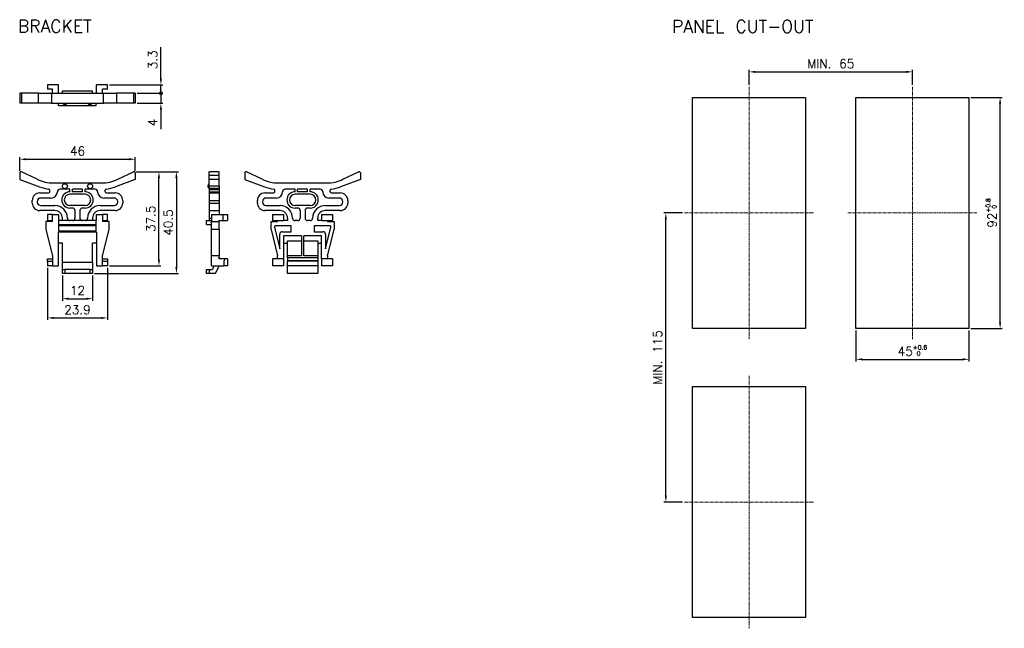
# Model space of a CAD drawing. Extents: x -3 to 729, y -109 to 136.
# Tile 4 of 4: x 337 to 729, y -109 to 133. Entities that reach past the tile are written whole.
import ezdxf

# ---------------------------------------------------------------- set-up
doc = ezdxf.new("R2010")
doc.units = 0
doc.linetypes.add('CENTER', pattern=[2, 1.25, -0.25, 0.25, -0.25])
doc.layers.get('0').update_dxf_attribs({"linetype": 'CONTINUOUS'})
doc.layers.add('Z_OM_CENTER', color=4, linetype='CENTER', lineweight=13)
doc.layers.add('Z_OM_OUTLINE', color=7, linetype='CONTINUOUS', lineweight=30)
doc.layers.add('Z_OM_DIM', color=3, linetype='CONTINUOUS')
doc.layers.add('Z_OM_NOTE', color=3, linetype='CONTINUOUS')
doc.styles.get("Standard").update_dxf_attribs({"font": 'txt.shx'})
doc.dimstyles.new('AM_ISO$0', dxfattribs={"dimtxt": 3.5, "dimasz": 2.5, "dimexe": 0.8, "dimexo": 0.8, "dimgap": 1.5, "dimtad": 1, "dimdec": 1, "dimzin": 1, "dimdsep": 46, "dimtxsty": 'Standard', "dimcen": 0, "dimclrd": 256, "dimclre": 256, "dimclrt": 2, "dimadec": 0, "dimazin": 2, "dimtp": 0.1, "dimtm": 0.1, "dimtfac": 0.71, "dimtdec": 1, "dimtmove": 0, "dimatfit": 3, "dimfxl": 1, "dimlwd": -1, "dimlwe": -1, "dimarcsym": 0})

# ---------------------------------------------------------------- blocks, each defined once
blk = doc.blocks.new('*D3')
at = {"layer": 'Z_OM_DIM', "transparency": 16777216}
for p, q in [((383.39, 72.21), (393.32, 72.21)), ((392.52, 37.25), (392.52, 69.71)), ((372.84, 34.75), (393.32, 34.75))]:
    blk.add_line(p, q, dxfattribs=at)
for points in [[(392.1, 69.71), (392.93, 69.71), (392.52, 72.21)], [(392.1, 37.25), (392.93, 37.25), (392.52, 34.75)]]:
    blk.add_solid(points, dxfattribs=at)
at = {"layer": 'Z_OM_DIM', "color": 2, "transparency": 16777216, "insert": (389.27, 53.48), "char_height": 3.5, "attachment_point": 5, "rotation": 90}
blk.add_mtext('37.5', dxfattribs=at)
blk = doc.blocks.new('*D4')
at = {"layer": 'Z_OM_DIM', "transparency": 16777216}
for p, q in [((337.09, 72.51), (337.09, 77.99)), ((339.59, 77.19), (380.59, 77.19)), ((383.09, 72.51), (383.09, 77.99))]:
    blk.add_line(p, q, dxfattribs=at)
for points in [[(339.59, 77.6), (339.59, 76.77), (337.09, 77.19)], [(380.59, 77.6), (380.59, 76.77), (383.09, 77.19)]]:
    blk.add_solid(points, dxfattribs=at)
at = {"layer": 'Z_OM_DIM', "color": 2, "transparency": 16777216, "insert": (360.09, 80.44), "char_height": 3.5, "attachment_point": 5}
blk.add_mtext('46', dxfattribs=at)
blk = doc.blocks.new('*D5')
at = {"layer": 'Z_OM_DIM', "transparency": 16777216}
for p, q in [((354.09, 30.95), (354.09, 20.88)), ((366.09, 30.95), (366.09, 20.88)), ((356.59, 21.68), (363.59, 21.68))]:
    blk.add_line(p, q, dxfattribs=at)
for points in [[(356.59, 22.1), (356.59, 21.26), (354.09, 21.68)], [(363.59, 22.1), (363.59, 21.26), (366.09, 21.68)]]:
    blk.add_solid(points, dxfattribs=at)
at = {"layer": 'Z_OM_DIM', "color": 2, "transparency": 16777216, "insert": (360.09, 24.93), "char_height": 3.5, "attachment_point": 5}
blk.add_mtext('12', dxfattribs=at)
blk = doc.blocks.new('*D6')
at = {"layer": 'Z_OM_DIM', "transparency": 16777216}
for p, q in [((348.14, 33.95), (348.14, 13.24)), ((372.04, 33.95), (372.04, 13.24)), ((350.64, 14.04), (369.54, 14.04))]:
    blk.add_line(p, q, dxfattribs=at)
for points in [[(350.64, 14.46), (350.64, 13.63), (348.14, 14.04)], [(369.54, 14.46), (369.54, 13.63), (372.04, 14.04)]]:
    blk.add_solid(points, dxfattribs=at)
at = {"layer": 'Z_OM_DIM', "color": 2, "transparency": 16777216, "insert": (360.09, 17.29), "char_height": 3.5, "attachment_point": 5}
blk.add_mtext('23.9', dxfattribs=at)
blk = doc.blocks.new('_DotSmall')
at = {"color": 0, "linetype": 'ByBlock', "const_width": 0.5}
blk.add_lwpolyline([(-0.0625, 0, 1), (0.0625, 0, 1)], format="xyb", close=True, dxfattribs=at)
blk = doc.blocks.new('*D7')
at = {"layer": 'Z_OM_DIM', "transparency": 16777216}
for p, q in [((393.28, 103.43), (393.28, 105.93)), ((383.89, 103.43), (394.08, 103.43)), ((393.28, 103.43), (393.28, 99.43)), ((383.89, 99.43), (394.08, 99.43)), ((393.28, 96.93), (393.28, 89.1))]:
    blk.add_line(p, q, dxfattribs=at)
blk.add_solid([(392.86, 96.93), (393.7, 96.93), (393.28, 99.43)], dxfattribs=at)
at = {"layer": 'Z_OM_DIM', "transparency": 16777216, "xscale": 2.5, "yscale": 2.5, "zscale": 2.5, "rotation": 270}
blk.add_blockref('_DotSmall', (393.28, 103.43), dxfattribs=at)
at = {"layer": 'Z_OM_DIM', "color": 2, "transparency": 16777216, "insert": (390.03, 91.77), "char_height": 3.5, "attachment_point": 5, "rotation": 90}
blk.add_mtext('4', dxfattribs=at)
blk = doc.blocks.new('*D8')
at = {"layer": 'Z_OM_DIM', "transparency": 16777216}
for p, q in [((393.28, 109.23), (393.28, 121.73)), ((372.84, 106.73), (394.08, 106.73)), ((393.28, 103.43), (393.28, 106.73)), ((383.89, 103.43), (394.08, 103.43)), ((393.28, 103.43), (393.28, 100.93))]:
    blk.add_line(p, q, dxfattribs=at)
blk.add_solid([(392.86, 109.23), (393.7, 109.23), (393.28, 106.73)], dxfattribs=at)
at = {"layer": 'Z_OM_DIM', "transparency": 16777216, "xscale": 2.5, "yscale": 2.5, "zscale": 2.5, "rotation": 90}
blk.add_blockref('_DotSmall', (393.28, 103.43), dxfattribs=at)
at = {"layer": 'Z_OM_DIM', "color": 2, "transparency": 16777216, "insert": (390.03, 116.73), "char_height": 3.5, "attachment_point": 5, "rotation": 90}
blk.add_mtext('3.3', dxfattribs=at)
blk = doc.blocks.new('*D9')
at = {"layer": 'Z_OM_DIM', "transparency": 16777216}
for p, q in [((383.39, 72.21), (400.26, 72.21)), ((399.46, 69.71), (399.46, 34.25)), ((366.89, 31.75), (400.26, 31.75))]:
    blk.add_line(p, q, dxfattribs=at)
for points in [[(399.04, 69.71), (399.88, 69.71), (399.46, 72.21)], [(399.04, 34.25), (399.88, 34.25), (399.46, 31.75)]]:
    blk.add_solid(points, dxfattribs=at)
at = {"layer": 'Z_OM_DIM', "color": 2, "transparency": 16777216, "insert": (396.21, 51.98), "char_height": 3.5, "attachment_point": 5, "rotation": 90}
blk.add_mtext('40.5', dxfattribs=at)
blk = doc.blocks.new('*D15')
at = {"layer": 'Z_OM_DIM', "transparency": 16777216}
for p, q in [((600.94, 55.79), (593.45, 55.79)), ((594.25, -56.71), (594.25, 53.29)), ((600.94, -59.21), (593.45, -59.21))]:
    blk.add_line(p, q, dxfattribs=at)
for points in [[(593.83, 53.29), (594.66, 53.29), (594.25, 55.79)], [(593.83, -56.71), (594.66, -56.71), (594.25, -59.21)]]:
    blk.add_solid(points, dxfattribs=at)
at = {"layer": 'Z_OM_DIM', "color": 2, "transparency": 16777216, "insert": (591, -1.71), "char_height": 3.5, "attachment_point": 5, "rotation": 90}
blk.add_mtext('MIN. 115', dxfattribs=at)
blk = doc.blocks.new('*D16')
at = {"layer": 'Z_OM_DIM', "transparency": 16777216}
for p, q in [((627.39, 106.85), (627.39, 112.74)), ((629.89, 111.94), (689.89, 111.94)), ((692.39, 106.85), (692.39, 112.74))]:
    blk.add_line(p, q, dxfattribs=at)
for points in [[(629.89, 112.36), (629.89, 111.52), (627.39, 111.94)], [(689.89, 112.36), (689.89, 111.52), (692.39, 111.94)]]:
    blk.add_solid(points, dxfattribs=at)
at = {"layer": 'Z_OM_DIM', "color": 2, "transparency": 16777216, "insert": (659.89, 115.19), "char_height": 3.5, "attachment_point": 5}
blk.add_mtext('MIN. 65', dxfattribs=at)
blk = doc.blocks.new('*D17')
at = {"layer": 'Z_OM_DIM', "transparency": 16777216}
for p, q in [((669.89, 8.99), (669.89, -3.24)), ((714.89, 8.99), (714.89, -3.24)), ((672.39, -2.44), (712.39, -2.44))]:
    blk.add_line(p, q, dxfattribs=at)
for points in [[(672.39, -2.03), (672.39, -2.86), (669.89, -2.44)], [(712.39, -2.03), (712.39, -2.86), (714.89, -2.44)]]:
    blk.add_solid(points, dxfattribs=at)
at = {"layer": 'Z_OM_DIM', "color": 2, "transparency": 16777216, "insert": (692.39, 1.1), "char_height": 3.5, "attachment_point": 5}
blk.add_mtext('45{\\H0.5x;\\S+0.6^  0;}', dxfattribs=at)
blk = doc.blocks.new('*D18')
at = {"layer": 'Z_OM_DIM', "transparency": 16777216}
for p, q in [((715.69, 101.79), (728.08, 101.79)), ((727.28, 12.29), (727.28, 99.29)), ((715.69, 9.79), (728.08, 9.79))]:
    blk.add_line(p, q, dxfattribs=at)
for points in [[(726.86, 99.29), (727.69, 99.29), (727.28, 101.79)], [(726.86, 12.29), (727.69, 12.29), (727.28, 9.79)]]:
    blk.add_solid(points, dxfattribs=at)
at = {"layer": 'Z_OM_DIM', "color": 2, "transparency": 16777216, "insert": (723.73, 55.79), "char_height": 3.5, "attachment_point": 5, "rotation": 90}
blk.add_mtext('92{\\H0.5x;\\S+0.8^  0;}', dxfattribs=at)

msp = doc.modelspace()

# ---------------------------------------------------------------- linework, layer by layer
at = {"layer": 'Z_OM_CENTER'}
for p, q in [((627.39, 106.05), (627.39, 5.54)), ((692.39, 106.05), (692.39, 5.54)), ((601.74, 55.79), (653.04, 55.79)), ((666.74, 55.79), (718.04, 55.79)), ((627.39, -8.95), (627.39, -109.46)), ((601.74, -59.21), (653.04, -59.21))]:
    msp.add_line(p, q, dxfattribs=at)
at = {"layer": 'Z_OM_OUTLINE'}
for p, q in [((352.54, 106.73), (348.14, 106.73)), ((348.14, 106.73), (348.14, 105.03)), ((352.54, 103.43), (352.54, 106.73)), ((367.64, 103.43), (367.64, 106.73)), ((372.04, 106.73), (367.64, 106.73)), ((372.04, 105.03), (372.04, 106.73)), ((337.77, 103.43), (337.09, 103.43)), ((337.09, 103.43), (337.09, 99.43)), ((344.56, 103.43), (337.77, 103.43)), ((337.77, 103.43), (337.77, 99.43)), ((344.56, 103.43), (349.79, 103.43)), ((344.56, 99.43), (344.56, 103.43)), ((350.14, 105.03), (348.14, 105.03)), ((349.79, 103.43), (370.39, 103.43)), ((349.79, 103.43), (349.79, 99.43)), ((350.14, 103.43), (350.14, 105.03)), ((366.09, 104.23), (354.09, 104.23)), ((354.09, 103.43), (354.09, 104.23)), ((366.09, 103.43), (366.09, 104.23)), ((372.04, 105.03), (370.04, 105.03)), ((370.04, 103.43), (370.04, 105.03)), ((370.39, 103.43), (375.62, 103.43)), ((370.39, 99.43), (370.39, 103.43)), ((382.42, 103.43), (375.62, 103.43)), ((375.62, 103.43), (375.62, 99.43)), ((383.09, 103.43), (382.42, 103.43)), ((382.42, 103.43), (382.42, 99.43)), ((383.09, 103.43), (383.09, 99.43)), ((337.77, 99.43), (337.09, 99.43)), ((344.56, 99.43), (337.77, 99.43)), ((349.79, 99.43), (344.56, 99.43)), ((349.79, 99.43), (370.39, 99.43)), ((352.59, 98.43), (352.59, 99.43)), ((367.59, 98.43), (352.59, 98.43)), ((354.09, 99.43), (354.09, 99.42)), ((356.09, 99.42), (356.09, 99.43)), ((364.09, 99.43), (364.09, 99.42)), ((366.09, 99.42), (366.09, 99.43)), ((367.59, 98.43), (367.59, 99.43)), ((375.62, 99.43), (370.39, 99.43)), ((382.42, 99.43), (375.62, 99.43)), ((383.09, 99.43), (382.42, 99.43)), ((604.89, 101.79), (649.89, 101.79)), ((604.89, 9.79), (604.89, 101.79)), ((649.89, 101.79), (649.89, 9.79)), ((669.89, 101.79), (714.89, 101.79)), ((669.89, 9.79), (669.89, 101.79)), ((714.89, 101.79), (714.89, 9.79)), ((337.09, 71.71), (337.09, 69.12)), ((344.04, 69.2), (337.81, 72.16)), ((376.15, 69.2), (382.38, 72.16)), ((383.09, 71.71), (383.09, 69.12)), ((416.47, 72.21), (412.47, 72.21)), ((412.47, 70.75), (412.47, 72.21)), ((416.47, 70.75), (412.47, 70.75)), ((412.47, 69.12), (412.47, 70.75)), ((416.47, 70.75), (416.47, 72.21)), ((416.47, 69.12), (416.47, 70.75)), ((426.69, 71.71), (426.69, 69.12)), ((433.64, 69.2), (427.41, 72.16)), ((465.75, 69.2), (471.98, 72.16)), ((472.69, 71.71), (472.69, 69.12)), ((337.09, 69.12), (344.97, 66.19)), ((350.47, 67.75), (369.71, 67.75)), ((383.09, 69.12), (375.21, 66.19)), ((412.47, 67.45), (412.46, 67.45)), ((416.47, 69.12), (412.47, 69.12)), ((412.47, 66.54), (412.47, 69.12)), ((416.47, 66.54), (416.47, 69.12)), ((426.69, 69.12), (434.57, 66.19)), ((439.39, 67.75), (459.99, 67.75)), ((472.69, 69.12), (464.81, 66.19)), ((345.09, 63.75), (348.59, 63.75)), ((349.09, 64.25), (349.09, 64.83)), ((357.09, 65.25), (353.09, 65.25)), ((357.09, 64.25), (357.09, 65.25)), ((363.09, 63.25), (357.09, 63.25)), ((362.09, 65.25), (358.09, 65.25)), ((358.09, 64.25), (358.09, 65.25)), ((362.09, 64.25), (358.09, 64.25)), ((362.09, 64.25), (362.09, 65.25)), ((367.09, 65.25), (363.09, 65.25)), ((363.09, 64.25), (363.09, 65.25)), ((371.09, 64.25), (371.09, 64.83)), ((371.59, 63.75), (375.09, 63.75)), ((412.46, 65.45), (412.47, 65.45)), ((412.47, 66.54), (416.47, 66.54)), ((412.47, 65.6), (412.47, 66.54)), ((416.47, 65.6), (412.47, 65.6)), ((412.47, 65.6), (412.47, 65.1)), ((412.47, 65.1), (416.47, 65.1)), ((412.47, 65.1), (412.47, 64.25)), ((412.47, 64.25), (416.47, 64.25)), ((412.47, 64.25), (412.47, 63.75)), ((412.47, 63.75), (416.47, 63.75)), ((412.47, 63.75), (412.47, 60.75)), ((416.47, 66.54), (416.47, 65.6)), ((416.47, 65.6), (416.47, 65.1)), ((416.47, 65.1), (416.47, 64.25)), ((416.47, 64.25), (416.47, 63.75)), ((416.47, 63.75), (416.47, 60.75)), ((434.69, 63.75), (438.19, 63.75)), ((438.69, 64.25), (438.69, 64.83)), ((446.69, 65.25), (442.69, 65.25)), ((446.69, 64.25), (446.69, 65.25)), ((452.69, 63.25), (446.69, 63.25)), ((451.69, 65.25), (447.69, 65.25)), ((447.69, 64.25), (447.69, 65.25)), ((451.69, 64.25), (447.69, 64.25)), ((451.69, 64.25), (451.69, 65.25)), ((456.69, 65.25), (452.69, 65.25)), ((452.69, 64.25), (452.69, 65.25)), ((460.69, 64.25), (460.69, 64.83)), ((461.19, 63.75), (464.69, 63.75)), ((342.09, 59.75), (342.09, 60.75)), ((344.09, 60.35), (344.09, 60.15)), ((349.59, 61.75), (345.49, 61.75)), ((374.69, 61.75), (370.59, 61.75)), ((376.09, 60.15), (376.09, 60.35)), ((378.09, 60.75), (378.09, 59.75)), ((412.47, 60.75), (416.47, 60.75)), ((412.47, 60.75), (412.47, 59.75)), ((412.47, 59.75), (412.47, 56.75)), ((412.47, 59.75), (416.47, 59.75)), ((416.47, 60.75), (416.47, 59.75)), ((416.47, 59.75), (416.47, 56.75)), ((431.69, 59.75), (431.69, 60.75)), ((433.69, 60.35), (433.69, 60.15)), ((439.19, 61.75), (435.09, 61.75)), ((464.29, 61.75), (460.19, 61.75)), ((465.69, 60.15), (465.69, 60.35)), ((467.69, 60.75), (467.69, 59.75)), ((351.09, 56.75), (345.09, 56.75)), ((345.49, 58.75), (351.09, 58.75)), ((350.14, 55.25), (348.14, 55.25)), ((348.14, 55.25), (348.14, 52.75)), ((350.14, 55.25), (352.54, 55.25)), ((350.14, 52.45), (350.14, 55.25)), ((352.54, 55.25), (352.54, 52.75)), ((363.09, 58.75), (357.09, 58.75)), ((358.09, 57.75), (357.09, 57.75)), ((359.09, 56.75), (359.09, 53.74)), ((361.09, 56.75), (361.09, 53.74)), ((363.09, 57.75), (362.09, 57.75)), ((367.64, 55.25), (370.04, 55.25)), ((367.64, 52.75), (367.64, 55.25)), ((369.09, 58.75), (374.69, 58.75)), ((375.09, 56.75), (369.09, 56.75)), ((372.04, 55.25), (370.04, 55.25)), ((370.04, 55.25), (370.04, 52.45)), ((372.04, 52.75), (372.04, 55.25)), ((412.47, 56.75), (416.47, 56.75)), ((412.47, 56.75), (412.47, 53.75)), ((413.47, 55.25), (418.07, 55.25)), ((413.47, 55.25), (413.47, 52.45)), ((416.47, 56.75), (416.47, 55.25)), ((418.07, 55.25), (419.77, 55.25)), ((418.07, 52.75), (418.07, 55.25)), ((419.77, 55.25), (419.77, 52.75)), ((440.69, 56.75), (434.69, 56.75)), ((435.09, 58.75), (440.69, 58.75)), ((437.74, 55.24), (442.14, 55.24)), ((437.74, 55.24), (437.74, 52.74)), ((442.14, 55.24), (442.14, 52.74)), ((452.69, 58.75), (446.69, 58.75)), ((447.69, 57.75), (446.69, 57.75)), ((448.69, 56.75), (448.69, 53.74)), ((450.69, 56.75), (450.69, 53.74)), ((452.69, 57.75), (451.69, 57.75)), ((457.24, 55.24), (461.64, 55.24)), ((457.24, 55.24), (457.24, 52.74)), ((458.69, 58.75), (464.29, 58.75)), ((464.69, 56.75), (458.69, 56.75)), ((461.64, 55.24), (461.64, 52.74)), ((350.14, 52.45), (347.53, 52.45)), ((347.53, 52.45), (347.53, 49.2)), ((348.14, 52.75), (350.14, 52.75)), ((352.54, 52.75), (352.59, 52.75)), ((367.59, 52.75), (352.59, 52.75)), ((352.59, 52.75), (352.59, 51.25)), ((352.59, 51.25), (367.59, 51.25)), ((352.59, 51.25), (352.59, 48.75)), ((354.09, 52.75), (354.09, 53.75)), ((366.09, 53.75), (366.09, 52.75)), ((367.59, 52.75), (367.64, 52.75)), ((367.59, 51.25), (367.59, 52.75)), ((367.59, 48.75), (367.59, 51.25)), ((370.04, 52.75), (372.04, 52.75)), ((372.66, 52.45), (370.04, 52.45)), ((372.66, 49.2), (372.66, 52.45)), ((411.47, 52.75), (413.47, 52.75)), ((411.47, 51.25), (411.47, 52.75)), ((411.47, 51.25), (413.47, 51.25)), ((412.47, 53.75), (413.47, 53.75)), ((412.47, 53.75), (412.47, 52.75)), ((413.47, 52.45), (416.47, 52.45)), ((413.47, 49.2), (413.47, 52.45)), ((416.47, 52.75), (418.07, 52.75)), ((416.47, 52.45), (416.47, 52.75)), ((416.47, 49.2), (416.47, 52.45)), ((418.07, 52.75), (419.77, 52.75)), ((437.13, 52.44), (439.74, 52.44)), ((437.13, 49.2), (437.13, 52.44)), ((437.74, 52.74), (442.14, 52.74)), ((439.74, 52.44), (439.74, 52.74)), ((443.69, 52.74), (442.14, 52.74)), ((443.69, 53.75), (443.69, 52.74)), ((445.69, 53.74), (445.69, 53.75)), ((447.69, 52.74), (446.69, 52.74)), ((452.69, 52.74), (451.69, 52.74)), ((453.69, 53.75), (453.69, 53.74)), ((455.69, 52.74), (455.69, 53.75)), ((457.24, 52.74), (455.69, 52.74)), ((457.24, 52.74), (461.64, 52.74)), ((459.64, 52.74), (459.64, 52.44)), ((459.64, 52.44), (462.26, 52.44)), ((462.26, 52.44), (462.26, 49.2)), ((347.53, 49.2), (350.14, 38.75)), ((352.54, 48.25), (367.64, 48.25)), ((352.54, 34.75), (352.54, 48.25)), ((352.59, 50.75), (367.59, 50.75)), ((352.59, 48.75), (367.59, 48.75)), ((367.64, 48.25), (367.64, 34.75)), ((370.04, 38.75), (372.66, 49.2)), ((416.47, 49.2), (413.47, 49.2)), ((413.47, 38.75), (413.47, 49.2)), ((416.47, 49.2), (416.47, 38.75)), ((437.13, 49.2), (439.74, 38.74)), ((438.44, 50.12), (440.59, 41.53)), ((445.14, 50.74), (438.93, 50.74)), ((440.59, 41.53), (440.59, 47.34)), ((441.59, 48.34), (445.14, 48.34)), ((445.14, 48.34), (445.14, 50.74)), ((460.46, 50.74), (454.24, 50.74)), ((454.24, 50.74), (454.24, 48.34)), ((454.24, 48.34), (457.79, 48.34)), ((458.79, 41.53), (460.94, 50.12)), ((458.79, 47.34), (458.79, 41.53)), ((459.64, 38.74), (462.26, 49.2)), ((354.09, 43.75), (352.54, 43.75)), ((354.09, 36.25), (354.09, 43.75)), ((367.64, 43.75), (366.09, 43.75)), ((366.09, 36.25), (366.09, 43.75)), ((442.14, 46.74), (442.14, 37.54)), ((449.24, 46.74), (442.14, 46.74)), ((442.14, 43.74), (443.69, 43.74)), ((443.69, 38.74), (443.69, 44.74)), ((443.69, 44.74), (449.24, 44.74)), ((449.24, 46.74), (449.24, 38.74)), ((450.14, 38.74), (450.14, 46.74)), ((457.24, 46.74), (450.14, 46.74)), ((450.14, 44.74), (455.69, 44.74)), ((455.69, 44.74), (455.69, 38.74)), ((455.69, 43.74), (457.24, 43.74)), ((457.24, 37.54), (457.24, 46.74)), ((348.14, 37.55), (350.14, 37.55)), ((348.14, 36.55), (348.14, 37.55)), ((350.14, 36.55), (348.14, 36.55)), ((348.14, 36.55), (348.14, 34.75)), ((350.14, 38.75), (350.14, 34.75)), ((354.09, 33.25), (354.09, 36.25)), ((354.09, 36.25), (366.09, 36.25)), ((366.09, 36.25), (366.09, 33.25)), ((370.04, 34.75), (370.04, 38.75)), ((370.04, 37.55), (372.04, 37.55)), ((372.04, 36.55), (370.04, 36.55)), ((372.04, 37.55), (372.04, 36.55)), ((372.04, 36.55), (372.04, 34.75)), ((416.47, 38.75), (413.47, 38.75)), ((413.47, 34.75), (413.47, 38.75)), ((416.47, 37.55), (416.47, 38.75)), ((416.47, 38.05), (416.84, 37.55)), ((418.77, 37.55), (416.47, 37.55)), ((418.77, 37.55), (418.27, 36.55)), ((418.27, 36.55), (418.27, 34.75)), ((419.77, 37.55), (418.77, 37.55)), ((419.77, 37.55), (419.77, 34.75)), ((437.74, 37.54), (437.74, 34.74)), ((442.14, 37.54), (437.74, 37.54)), ((439.74, 37.54), (439.74, 38.74)), ((442.14, 37.54), (442.14, 34.74)), ((449.24, 38.74), (443.69, 38.74)), ((443.69, 38.04), (443.69, 38.74)), ((443.69, 38.04), (455.69, 38.04)), ((443.69, 38.04), (443.69, 36.94)), ((443.69, 36.94), (455.69, 36.94)), ((443.69, 36.94), (443.69, 36.74)), ((443.69, 36.74), (455.69, 36.74)), ((443.69, 34.74), (443.69, 36.74)), ((455.69, 38.74), (450.14, 38.74)), ((455.69, 38.74), (455.69, 38.04)), ((455.69, 38.04), (455.69, 36.94)), ((455.69, 36.94), (455.69, 36.74)), ((455.69, 36.74), (455.69, 34.74)), ((461.64, 37.54), (457.24, 37.54)), ((457.24, 37.54), (457.24, 34.74)), ((459.64, 38.74), (459.64, 37.54)), ((461.64, 37.54), (461.64, 34.74)), ((350.14, 34.75), (348.14, 34.75)), ((350.14, 34.75), (352.54, 34.75)), ((354.09, 33.25), (355.09, 33.25)), ((354.09, 31.75), (354.09, 33.25)), ((355.09, 31.75), (354.09, 31.75)), ((365.09, 33.25), (355.09, 33.25)), ((355.09, 33.25), (355.09, 31.75)), ((365.09, 31.75), (355.09, 31.75)), ((365.09, 33.25), (366.09, 33.25)), ((365.09, 31.75), (365.09, 33.25)), ((366.09, 31.75), (365.09, 31.75)), ((366.09, 33.25), (366.09, 31.75)), ((367.64, 34.75), (370.04, 34.75)), ((372.04, 34.75), (370.04, 34.75)), ((411.47, 33.25), (412.47, 33.25)), ((411.47, 31.75), (411.47, 33.25)), ((412.47, 31.75), (411.47, 31.75)), ((412.47, 33.25), (413.85, 33.25)), ((412.47, 33.25), (412.47, 31.75)), ((414.97, 31.75), (412.47, 31.75)), ((413.47, 34.75), (418.27, 34.75)), ((414.41, 34.75), (413.85, 33.25)), ((414.97, 31.75), (416.47, 34.75)), ((419.77, 34.75), (418.27, 34.75)), ((442.14, 34.74), (437.74, 34.74)), ((455.69, 34.74), (443.69, 34.74)), ((443.69, 31.74), (443.69, 34.74)), ((455.69, 31.74), (443.69, 31.74)), ((455.69, 34.74), (455.69, 31.74)), ((461.64, 34.74), (457.24, 34.74)), ((649.89, 9.79), (604.89, 9.79)), ((714.89, 9.79), (669.89, 9.79)), ((604.89, -13.21), (649.89, -13.21)), ((604.89, -105.21), (604.89, -13.21)), ((649.89, -13.21), (649.89, -105.21)), ((649.89, -105.21), (604.89, -105.21))]:
    msp.add_line(p, q, dxfattribs=at)
at = {"layer": 'Z_OM_OUTLINE', "flags": 128}
msp.add_lwpolyline([(356.08, 99.42), (356.07, 99.42), (355.94, 99.42), (355.72, 99.42), (355.43, 99.42), (355.1, 99.42), (354.77, 99.42), (354.47, 99.42), (354.25, 99.42), (354.12, 99.42), (354.09, 99.42), (354.09, 99.42)], dxfattribs=at)
at = {"layer": 'Z_OM_OUTLINE'}
for centre in [(355.09, 66.45), (355.09, 66.45), (365.09, 66.45), (365.09, 66.45)]:
    msp.add_circle(centre, 1, dxfattribs=at)
for centre, radius, start, end in [((337.59, 71.71), 0.5, 64.5976, 180), ((382.59, 71.71), 0.5, 0, 115.4024), ((427.19, 71.71), 0.5, 64.5976, 180), ((472.19, 71.71), 0.5, 0, 115.4024), ((350.47, 82.75), 15, 244.5976, 270), ((369.71, 82.75), 15, 270, 295.4024), ((440.07, 82.75), 15, 244.5976, 270), ((459.31, 82.75), 15, 270, 295.4024), ((345.09, 60.75), 3, 90, 180), ((350.2, 80.25), 15, 249.5976, 264.0381), ((348.59, 64.25), 0.5, 270, 0), ((348.59, 64.83), 0.5, 0, 84.0381), ((349.59, 64.25), 2.5, 270, 0), ((353.09, 64.25), 1, 90, 180), ((357.09, 61), 3.25, 90, 270), ((357.09, 61), 2.25, 90, 270), ((363.09, 61), 3.25, 270, 90), ((363.09, 61), 2.25, 270, 90), ((367.09, 64.25), 1, 0, 90), ((370.59, 64.25), 2.5, 180, 270), ((371.59, 64.83), 0.5, 95.9619, 180), ((371.59, 64.25), 0.5, 180, 270), ((369.98, 80.25), 15, 275.9619, 290.4024), ((375.09, 60.75), 3, 0, 90), ((434.69, 60.75), 3, 90, 180), ((439.8, 80.25), 15, 249.5976, 264.0381), ((438.19, 64.25), 0.5, 270, 0), ((438.19, 64.83), 0.5, 0, 84.0381), ((439.19, 64.25), 2.5, 270, 0), ((442.69, 64.25), 1, 90, 180), ((446.69, 61), 3.25, 90, 270), ((446.69, 61), 2.25, 90, 270), ((452.69, 61), 3.25, 270, 90), ((452.69, 61), 2.25, 270, 90), ((456.69, 64.25), 1, 0, 90), ((460.19, 64.25), 2.5, 180, 270), ((461.19, 64.83), 0.5, 95.9619, 180), ((461.19, 64.25), 0.5, 180, 270), ((459.58, 80.25), 15, 275.9619, 290.4024), ((464.69, 60.75), 3, 0, 90), ((345.09, 59.75), 3, 180, 270), ((345.49, 60.35), 1.4, 90, 180), ((345.49, 60.15), 1.4, 180, 270), ((374.69, 60.35), 1.4, 0, 90), ((374.69, 60.15), 1.4, 270, 0), ((375.09, 59.75), 3, 270, 0), ((434.69, 59.75), 3, 180, 270), ((435.09, 60.35), 1.4, 90, 180), ((435.09, 60.15), 1.4, 180, 270), ((464.29, 60.35), 1.4, 0, 90), ((464.29, 60.15), 1.4, 270, 0), ((464.69, 59.75), 3, 270, 0), ((351.09, 53.75), 5, 0, 90), ((351.09, 53.75), 3, 0, 90), ((358.09, 56.75), 1, 0, 90), ((362.09, 56.75), 1, 90, 180), ((369.09, 53.75), 5, 90, 180), ((369.09, 53.75), 3, 90, 180), ((440.69, 53.75), 5, 0, 90), ((440.69, 53.75), 3, 0, 90), ((447.69, 56.75), 1, 0, 90), ((451.69, 56.75), 1, 90, 180), ((458.69, 53.75), 5, 90, 180), ((458.69, 53.75), 3, 90, 180), ((357.09, 53.75), 1, 180, 270), ((358.09, 53.74), 1, 270, 0), ((362.09, 53.74), 1, 180, 270), ((363.09, 53.75), 1, 270, 0), ((446.69, 53.74), 1, 180, 270), ((447.69, 53.74), 1, 270, 0), ((451.69, 53.74), 1, 180, 270), ((452.69, 53.74), 1, 270, 0), ((438.93, 50.24), 0.5, 90, 194.0362), ((441.59, 47.34), 1, 90, 180), ((457.79, 47.34), 1, 0, 90), ((460.46, 50.24), 0.5, 345.9638, 90)]:
    msp.add_arc(centre, radius, start, end, dxfattribs=at)
for points, knots in [([(354.08, 99.43), (354.19, 99.36), (354.37, 99.22), (354.63, 99.06), (354.83, 98.97), (355.01, 98.92), (355.21, 98.92), (355.46, 99.01), (355.77, 99.19), (355.99, 99.35), (356.11, 99.44)], [0, 0, 0, 0, 0.169277, 0.299947, 0.392967, 0.457067, 0.536401, 0.648092, 0.802277, 1, 1, 1, 1]), ([(364.08, 99.44), (364.18, 99.36), (364.37, 99.23), (364.62, 99.06), (364.83, 98.97), (365, 98.92), (365.2, 98.92), (365.46, 99.01), (365.76, 99.19), (365.98, 99.34), (366.11, 99.43)], [0, 0, 0, 0, 0.169304, 0.30021, 0.393534, 0.457792, 0.537092, 0.648813, 0.803125, 1, 1, 1, 1]), ([(366.09, 99.42), (366.08, 99.42), (366.06, 99.42), (365.9, 99.42), (365.65, 99.42), (365.33, 99.42), (364.99, 99.42), (364.66, 99.42), (364.38, 99.42), (364.18, 99.42), (364.09, 99.42), (364.1, 99.42), (364.11, 99.42)], [0, 0, 0, 0, 0.103323, 0.21068, 0.318036, 0.425392, 0.532748, 0.640105, 0.747461, 0.854818, 0.962175, 1, 1, 1, 1]), ([(412.48, 67.47), (412.39, 67.34), (412.23, 67.12), (412.05, 66.82), (411.96, 66.56), (411.96, 66.36), (412.01, 66.19), (412.1, 65.98), (412.26, 65.73), (412.4, 65.54), (412.47, 65.44)], [0, 0, 0, 0, 0.19722, 0.351648, 0.463526, 0.542907, 0.607095, 0.700324, 0.831148, 1, 1, 1, 1]), ([(412.46, 66.45), (412.46, 66.56), (412.46, 66.78), (412.46, 67.08), (412.46, 67.3), (412.46, 67.43), (412.46, 67.44), (412.46, 67.44)], [0, 0, 0, 0, 0.206808, 0.421691, 0.636572, 0.851451, 1, 1, 1, 1]), ([(412.46, 65.45), (412.46, 65.46), (412.46, 65.48), (412.46, 65.65), (412.46, 65.91), (412.46, 66.19), (412.46, 66.37), (412.46, 66.45)], [0, 0, 0, 0, 0.21309, 0.427869, 0.642647, 0.857422, 1, 1, 1, 1])]:
    msp.add_open_spline(points, degree=3, knots=knots, dxfattribs=at)

# ---------------------------------------------------------------- texts
at = {"layer": 'Z_OM_NOTE'}
for s, p in [('BRACKET', (336.4, 127.61)), ('PANEL CUT-OUT', (596.7, 127.54))]:
    msp.add_text(s, height=5, dxfattribs=at).set_placement(p)

# ---------------------------------------------------------------- dimensions: what is measured, and where the dimension line sits
at = {"layer": 'Z_OM_DIM'}
for base, p2, override, picture, middle in [((393.28, 106.73), (372.04, 106.73), {"dimblk1": 'DotSmall', "dimsah": 1}, '*D8', (390.03, 116.73)), ((393.28, 99.43), (383.09, 99.43), {"dimdec": 0, "dimblk1": 'DotSmall', "dimsah": 1}, '*D7', (390.03, 91.77))]:
    dim = msp.add_linear_dim(base=base, p1=(383.09, 103.43), p2=p2, angle=90, dimstyle='AM_ISO$0', override=override, dxfattribs=at)
    dim.commit()
    dim.dimension.update_dxf_attribs({"geometry": picture, "text_midpoint": middle})
for base, p1, p2, text, picture, middle in [((692.39, 111.94), (627.39, 106.05), (692.39, 106.05), 'MIN. <>', '*D16', (659.89, 115.19)), ((714.89, -2.44), (669.89, 9.79), (714.89, 9.79), '<>{\\H0.5x;\\S+0.6^  0;}', '*D17', (692.39, 1.1))]:
    dim = msp.add_linear_dim(base=base, p1=p1, p2=p2, text=text, dimstyle='AM_ISO$0', override={"dimdec": 0}, dxfattribs=at)
    dim.commit()
    dim.dimension.update_dxf_attribs({"geometry": picture, "text_midpoint": middle})
for base, p1, p2, text, picture, middle in [((727.28, 101.79), (714.89, 9.79), (714.89, 101.79), '<>{\\H0.5x;\\S+0.8^  0;}', '*D18', (723.73, 55.79)), ((594.25, 55.79), (601.74, -59.21), (601.74, 55.79), 'MIN. <>', '*D15', (591, -1.71))]:
    dim = msp.add_linear_dim(base=base, p1=p1, p2=p2, angle=90, text=text, dimstyle='AM_ISO$0', override={"dimdec": 0}, dxfattribs=at)
    dim.commit()
    dim.dimension.update_dxf_attribs({"geometry": picture, "text_midpoint": middle})
for base, p1, p2, picture, middle in [((383.09, 77.19), (337.09, 71.71), (383.09, 71.71), '*D4', (360.09, 80.44)), ((366.09, 21.68), (354.09, 31.75), (366.09, 31.75), '*D5', (360.09, 24.93))]:
    dim = msp.add_linear_dim(base=base, p1=p1, p2=p2, dimstyle='AM_ISO$0', override={"dimdec": 0}, dxfattribs=at)
    dim.commit()
    dim.dimension.update_dxf_attribs({"geometry": picture, "text_midpoint": middle})
for base, p1, p2, picture, middle in [((399.46, 31.75), (382.59, 72.21), (366.09, 31.75), '*D9', (396.21, 51.98)), ((392.52, 72.21), (372.04, 34.75), (382.59, 72.21), '*D3', (389.27, 53.48))]:
    dim = msp.add_linear_dim(base=base, p1=p1, p2=p2, angle=90, dimstyle='AM_ISO$0', dxfattribs=at)
    dim.commit()
    dim.dimension.update_dxf_attribs({"geometry": picture, "text_midpoint": middle})
dim = msp.add_linear_dim(base=(372.04, 14.04), p1=(348.14, 34.75), p2=(372.04, 34.75), dimstyle='AM_ISO$0', dxfattribs=at)
dim.commit()
dim.dimension.update_dxf_attribs({"geometry": '*D6', "text_midpoint": (360.09, 17.29)})

doc.saveas('drawing.dxf')
